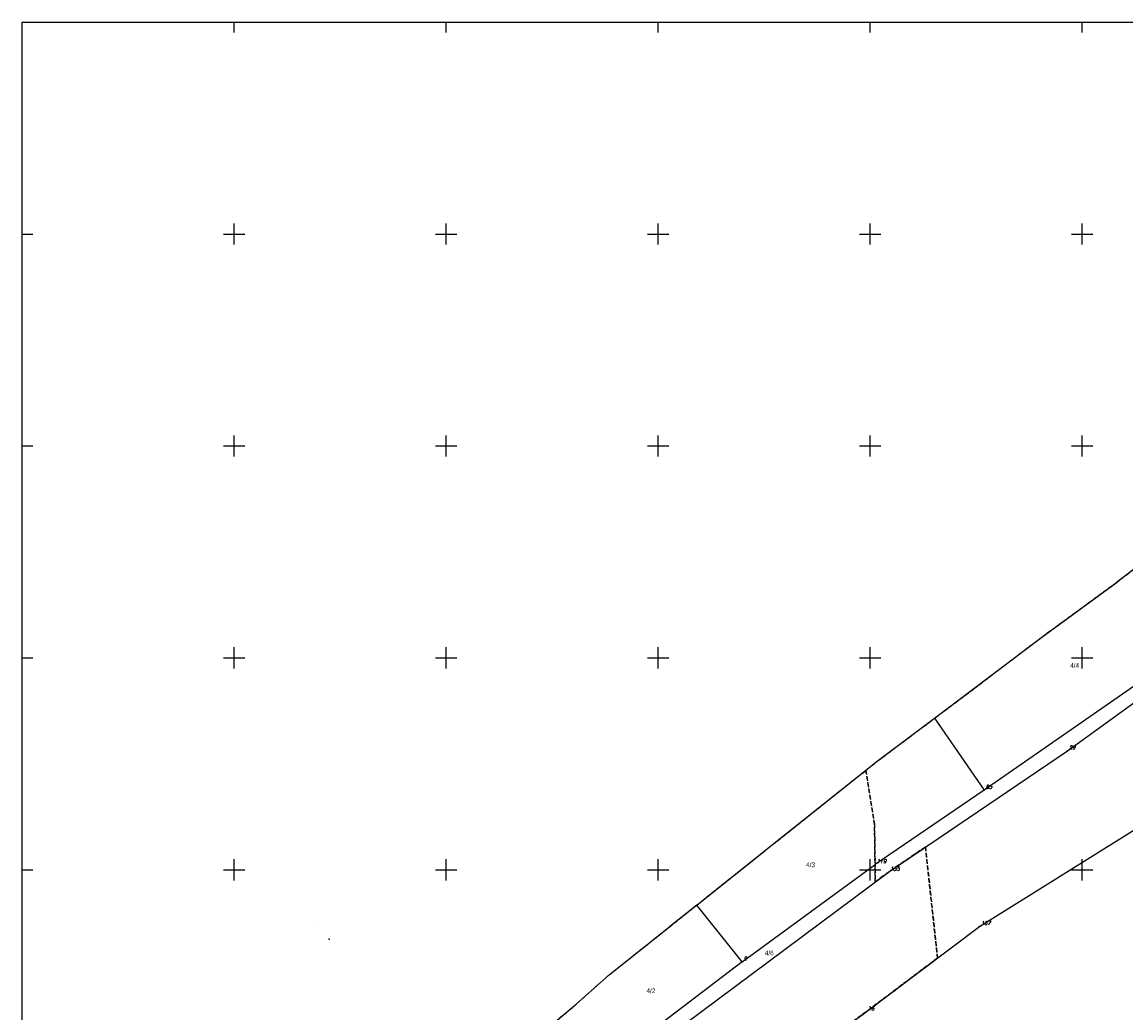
# Model space of a CAD drawing. Extents: x 4615668 to 9249187, y 5334101 to 10688993.
# Tile 68 of 120: x 4667234 to 4667495, y 5337085 to 5337319. Entities that reach past the tile are written whole.
import ezdxf

# ---------------------------------------------------------------- set-up
doc = ezdxf.new("R2010")
doc.units = 0
doc.header["$MEASUREMENT"] = 0
for name, pattern in [('GEN7', [13.75, 9.75, -1.5, 1, -1.5]), ('JEZDNIA', [1.5, 1, -0.5]), ('KONTUR', [1.5, 1, -0.5])]:
    doc.linetypes.add(name, pattern=pattern)
for name, color, linetype in [('16', 7, 'Continuous'), ('2', 7, 'Continuous'), ('5', 7, 'Continuous'), ('57', 7, 'Continuous'), ('60', 7, 'Continuous'), ('7', 4, 'GEN7')]:
    doc.layers.add(name, color=color, linetype=linetype)
doc.styles.add('ITALICT', font='ITALICT', dxfattribs={"height": 0.2})
doc.styles.add('txt', font='TXT', dxfattribs={"height": 0.2})

# ---------------------------------------------------------------- blocks, each defined once
blk = doc.blocks.new('203')
at = {"layer": '57', "color": 3, "linetype": 'Continuous'}
blk.add_circle((0, 0), 0.045, dxfattribs=at)
blk = doc.blocks.new('*M2251')
at = {"layer": '60', "color": 7, "linetype": 'Continuous'}
for p, q in [((50, 247.5), (50, 250)), ((100, 247.5), (100, 250)), ((150, 247.5), (150, 250)), ((200, 247.5), (200, 250)), ((250, 247.5), (250, 250)), ((300, 247.5), (300, 250)), ((350, 247.5), (350, 250)), ((50, 197.5), (50, 202.5)), ((100, 197.5), (100, 202.5)), ((150, 197.5), (150, 202.5)), ((200, 197.5), (200, 202.5)), ((250, 197.5), (250, 202.5)), ((300, 197.5), (300, 202.5)), ((350, 197.5), (350, 202.5)), ((0, 200), (2.5, 200)), ((47.5, 200), (52.5, 200)), ((97.5, 200), (102.5, 200)), ((147.5, 200), (152.5, 200)), ((197.5, 200), (202.5, 200)), ((247.5, 200), (252.5, 200)), ((297.5, 200), (302.5, 200)), ((347.5, 200), (352.5, 200)), ((397.5, 200), (400, 200)), ((50, 147.5), (50, 152.5)), ((100, 147.5), (100, 152.5)), ((150, 147.5), (150, 152.5)), ((200, 147.5), (200, 152.5)), ((250, 147.5), (250, 152.5)), ((300, 147.5), (300, 152.5)), ((350, 147.5), (350, 152.5)), ((0, 150), (2.5, 150)), ((47.5, 150), (52.5, 150)), ((97.5, 150), (102.5, 150)), ((147.5, 150), (152.5, 150)), ((197.5, 150), (202.5, 150)), ((247.5, 150), (252.5, 150)), ((297.5, 150), (302.5, 150)), ((347.5, 150), (352.5, 150)), ((397.5, 150), (400, 150)), ((50, 97.5), (50, 102.5)), ((100, 97.5), (100, 102.5)), ((150, 97.5), (150, 102.5)), ((200, 97.5), (200, 102.5)), ((250, 97.5), (250, 102.5)), ((300, 97.5), (300, 102.5)), ((350, 97.5), (350, 102.5)), ((0, 100), (2.5, 100)), ((47.5, 100), (52.5, 100)), ((97.5, 100), (102.5, 100)), ((147.5, 100), (152.5, 100)), ((197.5, 100), (202.5, 100)), ((247.5, 100), (252.5, 100)), ((297.5, 100), (302.5, 100)), ((347.5, 100), (352.5, 100)), ((397.5, 100), (400, 100)), ((50, 47.5), (50, 52.5)), ((100, 47.5), (100, 52.5)), ((150, 47.5), (150, 52.5)), ((200, 47.5), (200, 52.5)), ((250, 47.5), (250, 52.5)), ((300, 47.5), (300, 52.5)), ((350, 47.5), (350, 52.5)), ((0, 50), (2.5, 50)), ((47.5, 50), (52.5, 50)), ((97.5, 50), (102.5, 50)), ((147.5, 50), (152.5, 50)), ((197.5, 50), (202.5, 50)), ((247.5, 50), (252.5, 50)), ((297.5, 50), (302.5, 50)), ((347.5, 50), (352.5, 50)), ((397.5, 50), (400, 50)), ((50, 0), (50, 2.5)), ((100, 0), (100, 2.5)), ((150, 0), (150, 2.5)), ((200, 0), (200, 2.5)), ((250, 0), (250, 2.5)), ((300, 0), (300, 2.5)), ((350, 0), (350, 2.5))]:
    blk.add_line(p, q, dxfattribs=at)
blk.add_lwpolyline([(0, 0), (0, 250), (400, 250), (400, 0)], close=True, dxfattribs=at)

msp = doc.modelspace()

# ---------------------------------------------------------------- linework, layer by layer
at = {"layer": '16', "color": 7, "linetype": 'JEZDNIA'}
msp.add_line((4667303.739, 5337106.245), (4667303.748, 5337106.245), dxfattribs=at)
msp.add_point((4667306.766, 5337102.804), dxfattribs=at)
at = {"layer": '2', "color": 5, "linetype": 'Continuous'}
for p, q in [((4667497.377, 5337190.72), (4667492.358, 5337186.92)), ((4667474.831, 5337174.099), (4667492.358, 5337186.92)), ((4667458.845, 5337161.928), (4667474.831, 5337174.099)), ((4667511.319, 5337172.769), (4667461.232, 5337137.955)), ((4667480.881, 5337147.257), (4667516.132, 5337172.774)), ((4667449.523, 5337154.922), (4667458.845, 5337161.928)), ((4667436.037, 5337144.787), (4667449.523, 5337154.922)), ((4667449.523, 5337154.922), (4667461.232, 5337137.955)), ((4667438.669, 5337118.629), (4667480.881, 5337147.257)), ((4667410.172, 5337124.184), (4667436.037, 5337144.787)), ((4667461.232, 5337137.955), (4667435.522, 5337120.436)), ((4667460.135, 5337105.815), (4667507.549, 5337135.423)), ((4667393.454, 5337110.868), (4667410.172, 5337124.184)), ((4667385.823, 5337079.277), (4667438.669, 5337118.629)), ((4667404.153, 5337097.454), (4667435.522, 5337120.436)), ((4667393.454, 5337110.868), (4667387.04, 5337105.758)), ((4667404.153, 5337097.454), (4667393.454, 5337110.868)), ((4667372.822, 5337094.432), (4667387.04, 5337105.758)), ((4667433.447, 5337085.699), (4667460.135, 5337105.815)), ((4667404.153, 5337097.454), (4667379.266, 5337078.535)), ((4667365.059, 5337087.501), (4667372.822, 5337094.432)), ((4667346.091, 5337071.657), (4667365.059, 5337087.501)), ((4667407.679, 5337066.864), (4667433.447, 5337085.699))]:
    msp.add_line(p, q, dxfattribs=at)
at = {"layer": '60', "color": 7, "linetype": 'Continuous'}
for p, q in [((4667284.354, 5337316.683), (4667284.354, 5337319.183)), ((4667334.354, 5337316.683), (4667334.354, 5337319.183)), ((4667384.354, 5337316.683), (4667384.354, 5337319.183)), ((4667434.354, 5337316.683), (4667434.354, 5337319.183)), ((4667484.354, 5337316.683), (4667484.354, 5337319.183)), ((4667284.354, 5337266.683), (4667284.354, 5337271.683)), ((4667334.354, 5337266.683), (4667334.354, 5337271.683)), ((4667384.354, 5337266.683), (4667384.354, 5337271.683)), ((4667434.354, 5337266.683), (4667434.354, 5337271.683)), ((4667484.354, 5337266.683), (4667484.354, 5337271.683)), ((4667234.354, 5337269.183), (4667236.854, 5337269.183)), ((4667281.854, 5337269.183), (4667286.854, 5337269.183)), ((4667331.854, 5337269.183), (4667336.854, 5337269.183)), ((4667381.854, 5337269.183), (4667386.854, 5337269.183)), ((4667431.854, 5337269.183), (4667436.854, 5337269.183)), ((4667481.854, 5337269.183), (4667486.854, 5337269.183)), ((4667284.354, 5337216.683), (4667284.354, 5337221.683)), ((4667334.354, 5337216.683), (4667334.354, 5337221.683)), ((4667384.354, 5337216.683), (4667384.354, 5337221.683)), ((4667434.354, 5337216.683), (4667434.354, 5337221.683)), ((4667484.354, 5337216.683), (4667484.354, 5337221.683)), ((4667234.354, 5337219.183), (4667236.854, 5337219.183)), ((4667281.854, 5337219.183), (4667286.854, 5337219.183)), ((4667331.854, 5337219.183), (4667336.854, 5337219.183)), ((4667381.854, 5337219.183), (4667386.854, 5337219.183)), ((4667431.854, 5337219.183), (4667436.854, 5337219.183)), ((4667481.854, 5337219.183), (4667486.854, 5337219.183)), ((4667284.354, 5337166.683), (4667284.354, 5337171.683)), ((4667334.354, 5337166.683), (4667334.354, 5337171.683)), ((4667384.354, 5337166.683), (4667384.354, 5337171.683)), ((4667434.354, 5337166.683), (4667434.354, 5337171.683)), ((4667484.354, 5337166.683), (4667484.354, 5337171.683)), ((4667234.354, 5337169.183), (4667236.854, 5337169.183)), ((4667281.854, 5337169.183), (4667286.854, 5337169.183)), ((4667331.854, 5337169.183), (4667336.854, 5337169.183)), ((4667381.854, 5337169.183), (4667386.854, 5337169.183)), ((4667431.854, 5337169.183), (4667436.854, 5337169.183)), ((4667481.854, 5337169.183), (4667486.854, 5337169.183)), ((4667284.354, 5337116.683), (4667284.354, 5337121.683)), ((4667334.354, 5337116.683), (4667334.354, 5337121.683)), ((4667384.354, 5337116.683), (4667384.354, 5337121.683)), ((4667434.354, 5337116.683), (4667434.354, 5337121.683)), ((4667484.354, 5337116.683), (4667484.354, 5337121.683)), ((4667234.354, 5337119.183), (4667236.854, 5337119.183)), ((4667281.854, 5337119.183), (4667286.854, 5337119.183)), ((4667331.854, 5337119.183), (4667336.854, 5337119.183)), ((4667381.854, 5337119.183), (4667386.854, 5337119.183)), ((4667431.854, 5337119.183), (4667436.854, 5337119.183)), ((4667481.854, 5337119.183), (4667486.854, 5337119.183))]:
    msp.add_line(p, q, dxfattribs=at)
at = {"layer": '7', "color": 245, "linetype": 'KONTUR'}
for p, q in [((4667492.358, 5337186.92), (4667497.377, 5337190.72)), ((4667474.831, 5337174.099), (4667492.358, 5337186.92)), ((4667458.845, 5337161.928), (4667474.831, 5337174.099)), ((4667449.523, 5337154.922), (4667458.845, 5337161.928)), ((4667436.037, 5337144.787), (4667449.523, 5337154.922)), ((4667433.371, 5337142.663), (4667436.037, 5337144.787)), ((4667410.172, 5337124.184), (4667433.371, 5337142.663)), ((4667435.384, 5337129.945), (4667433.371, 5337142.663)), ((4667433.371, 5337142.663), (4667435.384, 5337129.945)), ((4667435.581, 5337116.33), (4667435.384, 5337129.945)), ((4667435.384, 5337129.945), (4667435.581, 5337116.33)), ((4667393.454, 5337110.868), (4667410.172, 5337124.184)), ((4667450.241, 5337098.357), (4667447.408, 5337124.556)), ((4667447.408, 5337124.556), (4667450.241, 5337098.357)), ((4667387.04, 5337105.758), (4667393.454, 5337110.868)), ((4667372.822, 5337094.432), (4667387.04, 5337105.758)), ((4667433.447, 5337085.699), (4667450.241, 5337098.357)), ((4667450.241, 5337098.357), (4667433.447, 5337085.699)), ((4667365.059, 5337087.501), (4667372.822, 5337094.432)), ((4667346.091, 5337071.657), (4667365.059, 5337087.501)), ((4667407.679, 5337066.864), (4667433.447, 5337085.699)), ((4667433.447, 5337085.699), (4667407.679, 5337066.864))]:
    msp.add_line(p, q, dxfattribs=at)
for points in [[(4667447.408, 5337124.556), (4667438.669, 5337118.629), (4667435.581, 5337116.33)], [(4667435.581, 5337116.33), (4667438.669, 5337118.629), (4667447.408, 5337124.556)]]:
    msp.add_lwpolyline(points, dxfattribs=at)

# ---------------------------------------------------------------- block references
at = {"layer": '57', "color": 3, "linetype": 'Continuous'}
for p in [(4667480.881, 5337147.257), (4667461.232, 5337137.955), (4667435.522, 5337120.436), (4667438.669, 5337118.629), (4667460.135, 5337105.815), (4667404.153, 5337097.454), (4667433.447, 5337085.699)]:
    msp.add_blockref('203', p, dxfattribs=at)
at = {"layer": '60', "color": 7, "linetype": 'Continuous'}
msp.add_blockref('*M2251', (4667234.354, 5337069.183), dxfattribs=at)

# ---------------------------------------------------------------- texts
at = {"layer": '5', "color": 6, "linetype": 'Continuous', "style": 'txt', "width": 0.909091}
for s, p in [('4/4', (4667481.515, 5337166.834)), ('4/3', (4667419.233, 5337119.806)), ('4/6', (4667409.504, 5337099.009)), ('4/2', (4667381.596, 5337090.088))]:
    msp.add_text(s, height=1.1, dxfattribs=at).set_placement(p)
at = {"layer": '57', "color": 3, "linetype": 'Continuous', "style": 'ITALICT'}
for s, p in [('29', (4667481.231, 5337147.607)), ('85', (4667461.582, 5337138.305)), ('119', (4667435.872, 5337120.786)), ('155', (4667439.019, 5337118.979)), ('167', (4667460.485, 5337106.165)), ('9', (4667404.503, 5337097.804)), ('16', (4667433.797, 5337086.049))]:
    msp.add_text(s, height=0.9, dxfattribs=at).set_placement(p)

doc.saveas('drawing.dxf')
